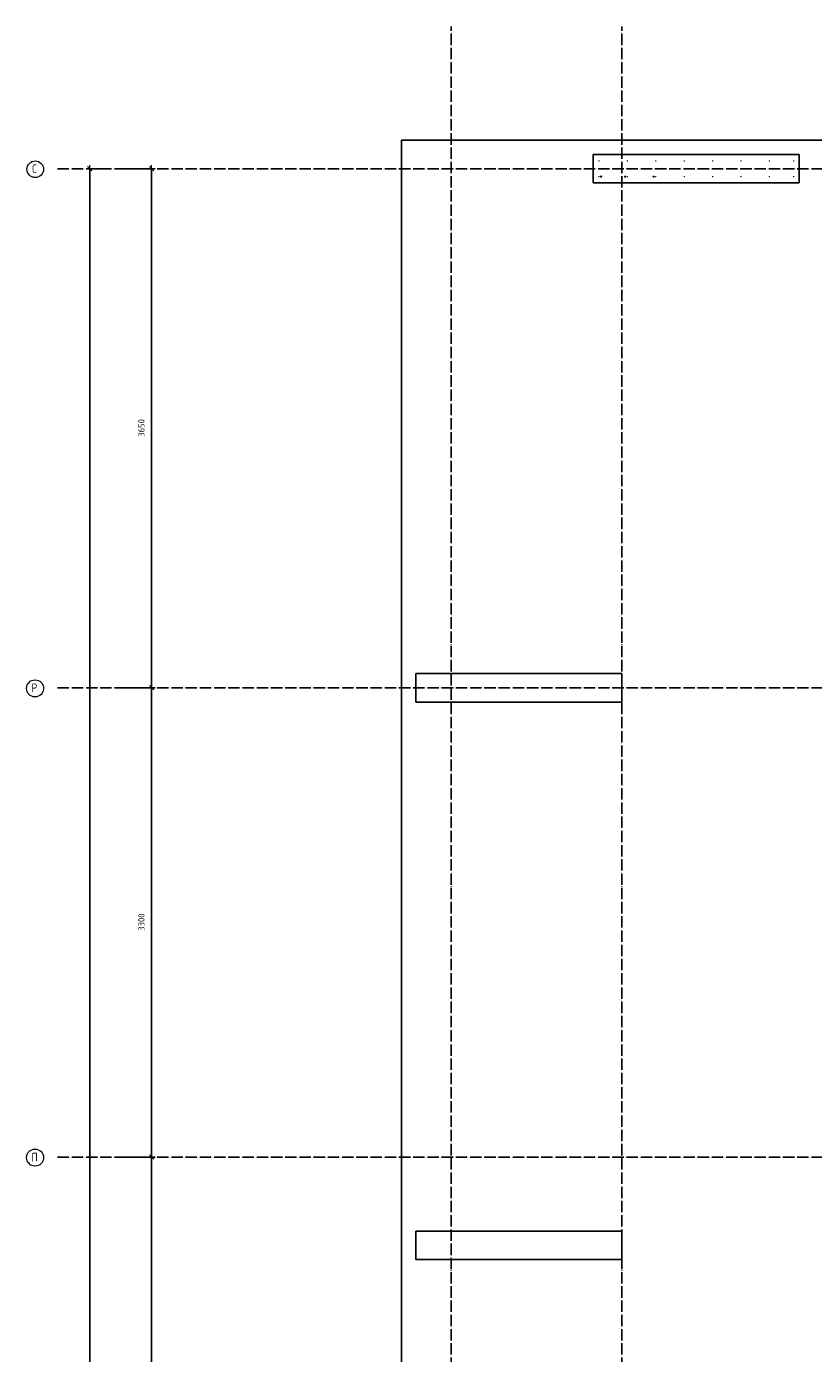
# Model space of a CAD drawing. Header units: millimetres. Extents: x -2995 to 47287, y -2809 to 58122.
# Tile 52 of 143: x -2989 to 2550, y 38159 to 47490. Entities that reach past the tile are written whole.
import ezdxf

# ---------------------------------------------------------------- set-up
doc = ezdxf.new("R2010")
doc.units = ezdxf.units.MM
doc.header["$PDMODE"] = 65
doc.linetypes.add('______11', pattern=[100, 80, -10, 0, -10])
doc.linetypes.add('______5', pattern=[220, 160, -20, 20, -20])
for name, color, linetype, lineweight in [('Standard', 7, 'Continuous', 25), ('Арм.стержн. вертикальными 1', 22, 'Continuous', 35), ('Размерная линия_ общее', 7, 'Continuous', 13)]:
    doc.layers.add(name, color=color, linetype=linetype, lineweight=lineweight)
doc.layers.add('Арм.стержн. вертикальными 2', color=7, linetype='Continuous', lineweight=35, true_color=0x006e00)
doc.layers.add('Осевая линия_ общее', color=7, linetype='______5', lineweight=13, true_color=0xa0a0a0)
doc.styles.add('ISOCPEUR', font='ISOCPEUR')
doc.dimstyles.new('DIMSTYLE_3', dxfattribs={"dimtxt": 44, "dimasz": 50, "dimexe": 0, "dimexo": 0, "dimgap": 22, "dimtad": 2, "dimdec": 0, "dimrnd": 5, "dimzin": 12, "dimdsep": 46, "dimtxsty": 'ISOCPEUR', "dimblk1": 'ALL_ML_STRICH', "dimblk2": 'ALL_ML_STRICH', "dimsah": 1, "dimcen": 0, "dimclrd": 7, "dimclre": 256, "dimclrt": 7, "dimadec": 0, "dimazin": 0, "dimtfac": 1, "dimtdec": 0, "dimtix": 1, "dimtmove": 2, "dimatfit": 3, "dimfxl": 0, "dimtzin": 0, "dimlwd": 0, "dimlwe": -3, "dimarcsym": 0})

# ---------------------------------------------------------------- blocks, each defined once
blk = doc.blocks.new('ALL_ML_STRICH')
at = {"color": 0, "linetype": 'ByBlock', "lineweight": -2}
for p, q in [((-1, 0), (0.5, 0)), ((-0.3, -0.3), (0.3, 0.3)), ((0, -0.5), (0, 0.5))]:
    blk.add_line(p, q, dxfattribs=at)
blk = doc.blocks.new('*D148')
at = {"layer": 'DEFPOINTS', "color": 7, "linetype": 'Continuous', "lineweight": 13, "transparency": 33554687}
for p in [(-2417.8, 46490), (-2783, 0), (-2544.2, 0)]:
    blk.add_point(p, dxfattribs=at)
at = {"layer": 'Размерная линия_ общее', "color": 253, "linetype": 'Continuous', "lineweight": -2, "true_color": 0xa0a0a0, "transparency": 33554687}
for p, q in [((-2437.8, 46490), (-2544.2, 46490)), ((-2763, 0), (-2544.2, 0))]:
    blk.add_line(p, q, dxfattribs=at)
at = {"layer": 'Размерная линия_ общее', "color": 7, "linetype": 'Continuous', "lineweight": -2, "transparency": 33554687}
blk.add_line((-2544.2, 0), (-2544.2, 46490), dxfattribs=at)
at = {"layer": 'Размерная линия_ общее', "color": 7, "linetype": 'Continuous', "lineweight": 13, "transparency": 33554687, "xscale": 50, "yscale": 50, "zscale": 50}
for p, rotation in [((-2544.2, 46490), 90), ((-2544.2, 0), 270)]:
    blk.add_blockref('ALL_ML_STRICH', p, dxfattribs=dict(at, rotation=rotation))
at = {"layer": 'Размерная линия_ общее', "color": 7, "linetype": 'Continuous', "lineweight": 13, "transparency": 33554687, "insert": (-2616.2, 23242.8), "char_height": 44, "width": 220, "attachment_point": 5, "rotation": 90, "style": 'ISOCPEUR'}
blk.add_mtext('\\A1;{46490}', dxfattribs=at)
blk = doc.blocks.new('*D160')
at = {"layer": 'DEFPOINTS', "color": 7, "linetype": 'Continuous', "lineweight": 13, "transparency": 33554687}
for p in [(-2423.8, 39540), (-2423.8, 35620), (-2108.6, 35620)]:
    blk.add_point(p, dxfattribs=at)
at = {"layer": 'Размерная линия_ общее', "color": 253, "linetype": 'Continuous', "lineweight": -2, "true_color": 0xa0a0a0, "transparency": 33554687}
for p, q in [((-2323.8, 39540), (-2108.6, 39540)), ((-2323.8, 35620), (-2108.6, 35620))]:
    blk.add_line(p, q, dxfattribs=at)
at = {"layer": 'Размерная линия_ общее', "color": 7, "linetype": 'Continuous', "lineweight": -2, "transparency": 33554687}
blk.add_line((-2108.6, 35620), (-2108.6, 39540), dxfattribs=at)
at = {"layer": 'Размерная линия_ общее', "color": 7, "linetype": 'Continuous', "lineweight": 13, "transparency": 33554687, "xscale": 50, "yscale": 50, "zscale": 50}
for p, rotation in [((-2108.6, 39540), 90), ((-2108.6, 35620), 270)]:
    blk.add_blockref('ALL_ML_STRICH', p, dxfattribs=dict(at, rotation=rotation))
at = {"layer": 'Размерная линия_ общее', "color": 7, "linetype": 'Continuous', "lineweight": 13, "transparency": 33554687, "insert": (-2180.6, 37582.2), "char_height": 44, "width": 176, "attachment_point": 5, "rotation": 90, "style": 'ISOCPEUR'}
blk.add_mtext('\\A1;{3920}', dxfattribs=at)
blk = doc.blocks.new('*D161')
at = {"layer": 'DEFPOINTS', "color": 7, "linetype": 'Continuous', "lineweight": 13, "transparency": 33554687}
for p in [(-2423.8, 42840), (-2423.8, 39540), (-2108.6, 39540)]:
    blk.add_point(p, dxfattribs=at)
at = {"layer": 'Размерная линия_ общее', "color": 253, "linetype": 'Continuous', "lineweight": -2, "true_color": 0xa0a0a0, "transparency": 33554687}
for p, q in [((-2323.8, 42840), (-2108.6, 42840)), ((-2323.8, 39540), (-2108.6, 39540))]:
    blk.add_line(p, q, dxfattribs=at)
at = {"layer": 'Размерная линия_ общее', "color": 7, "linetype": 'Continuous', "lineweight": -2, "transparency": 33554687}
blk.add_line((-2108.6, 39540), (-2108.6, 42840), dxfattribs=at)
at = {"layer": 'Размерная линия_ общее', "color": 7, "linetype": 'Continuous', "lineweight": 13, "transparency": 33554687, "xscale": 50, "yscale": 50, "zscale": 50}
for p, rotation in [((-2108.6, 42840), 90), ((-2108.6, 39540), 270)]:
    blk.add_blockref('ALL_ML_STRICH', p, dxfattribs=dict(at, rotation=rotation))
at = {"layer": 'Размерная линия_ общее', "color": 7, "linetype": 'Continuous', "lineweight": 13, "transparency": 33554687, "insert": (-2180.6, 41192.2), "char_height": 44, "width": 176, "attachment_point": 5, "rotation": 90, "style": 'ISOCPEUR'}
blk.add_mtext('\\A1;{3300}', dxfattribs=at)
blk = doc.blocks.new('*D162')
at = {"layer": 'DEFPOINTS', "color": 7, "linetype": 'Continuous', "lineweight": 13, "transparency": 33554687}
for p in [(-2423.8, 46490), (-2423.8, 42840), (-2108.6, 42840)]:
    blk.add_point(p, dxfattribs=at)
at = {"layer": 'Размерная линия_ общее', "color": 253, "linetype": 'Continuous', "lineweight": -2, "true_color": 0xa0a0a0, "transparency": 33554687}
for p, q in [((-2323.8, 46490), (-2108.6, 46490)), ((-2323.8, 42840), (-2108.6, 42840))]:
    blk.add_line(p, q, dxfattribs=at)
at = {"layer": 'Размерная линия_ общее', "color": 7, "linetype": 'Continuous', "lineweight": -2, "transparency": 33554687}
blk.add_line((-2108.6, 42840), (-2108.6, 46490), dxfattribs=at)
at = {"layer": 'Размерная линия_ общее', "color": 7, "linetype": 'Continuous', "lineweight": 13, "transparency": 33554687, "xscale": 50, "yscale": 50, "zscale": 50}
for p, rotation in [((-2108.6, 46490), 90), ((-2108.6, 42840), 270)]:
    blk.add_blockref('ALL_ML_STRICH', p, dxfattribs=dict(at, rotation=rotation))
at = {"layer": 'Размерная линия_ общее', "color": 7, "linetype": 'Continuous', "lineweight": 13, "transparency": 33554687, "insert": (-2180.6, 44667.2), "char_height": 44, "width": 176, "attachment_point": 5, "rotation": 90, "style": 'ISOCPEUR'}
blk.add_mtext('\\A1;{3650}', dxfattribs=at)
blk = doc.blocks.new('СЛОЖНЫЙ_ОБЪЕКТ_0')
at = {"layer": 'Осевая линия_ общее', "color": 253, "linetype": '______11', "lineweight": -3, "true_color": 0xa0a0a0, "transparency": 33554687}
for p, q in [((0, -2590), (0, 47490)), ((1200, -2590), (1200, 47490)), ((-2770, 46490), (14210, 46490)), ((-2770, 42840), (14210, 42840)), ((-2770, 39540), (18570, 39540))]:
    blk.add_line(p, q, dxfattribs=at)
at = {"layer": 'Осевая линия_ общее', "color": 7, "linetype": 'Continuous', "lineweight": 13, "transparency": 33554687}
for centre, radius in [((-2927.5, 46486.1), 58.5), ((-2929.2, 42836.1), 59.8), ((-2929.2, 39536.1), 59.8)]:
    blk.add_circle(centre, radius, dxfattribs=at)
at = {"layer": 'Осевая линия_ общее', "color": 7, "linetype": 'Continuous', "lineweight": 13, "transparency": 33554687, "char_height": 60, "attachment_point": 7, "style": 'ISOCPEUR'}
for s, insert, width in [('\\W0.78;С', (-2948.5, 46460), 65.281), ('\\W0.80;Р', (-2953.2, 42810), 71.966), ('\\W0.80;П', (-2953.2, 39510), 71.966)]:
    blk.add_mtext(s, dxfattribs=dict(at, insert=insert, width=width))

msp = doc.modelspace()

# ---------------------------------------------------------------- hatches: boundary and pattern name
at = {"layer": 'Арм.стержн. вертикальными 1', "linetype": 'Continuous', "lineweight": 50, "transparency": 33554687}
for points in [[(1045, 46545), (1044.6, 46546.9), (1043.5, 46548.5), (1041.9, 46549.6), (1040, 46550), (1038.1, 46549.6), (1036.5, 46548.5), (1035.4, 46546.9), (1035, 46545), (1035.4, 46543.1), (1036.5, 46541.5), (1038.1, 46540.4), (1040, 46540), (1041.9, 46540.4), (1043.5, 46541.5), (1044.6, 46543.1)], [(1245, 46545), (1244.6, 46546.9), (1243.5, 46548.5), (1241.9, 46549.6), (1240, 46550), (1238.1, 46549.6), (1236.5, 46548.5), (1235.4, 46546.9), (1235, 46545), (1235.4, 46543.1), (1236.5, 46541.5), (1238.1, 46540.4), (1240, 46540), (1241.9, 46540.4), (1243.5, 46541.5), (1244.6, 46543.1)], [(1445, 46545), (1444.6, 46546.9), (1443.5, 46548.5), (1441.9, 46549.6), (1440, 46550), (1438.1, 46549.6), (1436.5, 46548.5), (1435.4, 46546.9), (1435, 46545), (1435.4, 46543.1), (1436.5, 46541.5), (1438.1, 46540.4), (1440, 46540), (1441.9, 46540.4), (1443.5, 46541.5), (1444.6, 46543.1)], [(1645, 46545), (1644.6, 46546.9), (1643.5, 46548.5), (1641.9, 46549.6), (1640, 46550), (1638.1, 46549.6), (1636.5, 46548.5), (1635.4, 46546.9), (1635, 46545), (1635.4, 46543.1), (1636.5, 46541.5), (1638.1, 46540.4), (1640, 46540), (1641.9, 46540.4), (1643.5, 46541.5), (1644.6, 46543.1)], [(1845, 46545), (1844.6, 46546.9), (1843.5, 46548.5), (1841.9, 46549.6), (1840, 46550), (1838.1, 46549.6), (1836.5, 46548.5), (1835.4, 46546.9), (1835, 46545), (1835.4, 46543.1), (1836.5, 46541.5), (1838.1, 46540.4), (1840, 46540), (1841.9, 46540.4), (1843.5, 46541.5), (1844.6, 46543.1)], [(2045, 46545), (2044.6, 46546.9), (2043.5, 46548.5), (2041.9, 46549.6), (2040, 46550), (2038.1, 46549.6), (2036.5, 46548.5), (2035.4, 46546.9), (2035, 46545), (2035.4, 46543.1), (2036.5, 46541.5), (2038.1, 46540.4), (2040, 46540), (2041.9, 46540.4), (2043.5, 46541.5), (2044.6, 46543.1)], [(2245, 46545), (2244.6, 46546.9), (2243.5, 46548.5), (2241.9, 46549.6), (2240, 46550), (2238.1, 46549.6), (2236.5, 46548.5), (2235.4, 46546.9), (2235, 46545), (2235.4, 46543.1), (2236.5, 46541.5), (2238.1, 46540.4), (2240, 46540), (2241.9, 46540.4), (2243.5, 46541.5), (2244.6, 46543.1)], [(2415, 46545), (2414.6, 46546.9), (2413.5, 46548.5), (2411.9, 46549.6), (2410, 46550), (2408.1, 46549.6), (2406.5, 46548.5), (2405.4, 46546.9), (2405, 46545), (2405.4, 46543.1), (2406.5, 46541.5), (2408.1, 46540.4), (2410, 46540), (2411.9, 46540.4), (2413.5, 46541.5), (2414.6, 46543.1)], [(1045, 46435), (1044.6, 46436.9), (1043.5, 46438.5), (1041.9, 46439.6), (1040, 46440), (1038.1, 46439.6), (1036.5, 46438.5), (1035.4, 46436.9), (1035, 46435), (1035.4, 46433.1), (1036.5, 46431.5), (1038.1, 46430.4), (1040, 46430), (1041.9, 46430.4), (1043.5, 46431.5), (1044.6, 46433.1)], [(1245, 46435), (1244.6, 46436.9), (1243.5, 46438.5), (1241.9, 46439.6), (1240, 46440), (1238.1, 46439.6), (1236.5, 46438.5), (1235.4, 46436.9), (1235, 46435), (1235.4, 46433.1), (1236.5, 46431.5), (1238.1, 46430.4), (1240, 46430), (1241.9, 46430.4), (1243.5, 46431.5), (1244.6, 46433.1)], [(1445, 46435), (1444.6, 46436.9), (1443.5, 46438.5), (1441.9, 46439.6), (1440, 46440), (1438.1, 46439.6), (1436.5, 46438.5), (1435.4, 46436.9), (1435, 46435), (1435.4, 46433.1), (1436.5, 46431.5), (1438.1, 46430.4), (1440, 46430), (1441.9, 46430.4), (1443.5, 46431.5), (1444.6, 46433.1)], [(1645, 46435), (1644.6, 46436.9), (1643.5, 46438.5), (1641.9, 46439.6), (1640, 46440), (1638.1, 46439.6), (1636.5, 46438.5), (1635.4, 46436.9), (1635, 46435), (1635.4, 46433.1), (1636.5, 46431.5), (1638.1, 46430.4), (1640, 46430), (1641.9, 46430.4), (1643.5, 46431.5), (1644.6, 46433.1)], [(1845, 46435), (1844.6, 46436.9), (1843.5, 46438.5), (1841.9, 46439.6), (1840, 46440), (1838.1, 46439.6), (1836.5, 46438.5), (1835.4, 46436.9), (1835, 46435), (1835.4, 46433.1), (1836.5, 46431.5), (1838.1, 46430.4), (1840, 46430), (1841.9, 46430.4), (1843.5, 46431.5), (1844.6, 46433.1)], [(2045, 46435), (2044.6, 46436.9), (2043.5, 46438.5), (2041.9, 46439.6), (2040, 46440), (2038.1, 46439.6), (2036.5, 46438.5), (2035.4, 46436.9), (2035, 46435), (2035.4, 46433.1), (2036.5, 46431.5), (2038.1, 46430.4), (2040, 46430), (2041.9, 46430.4), (2043.5, 46431.5), (2044.6, 46433.1)], [(2245, 46435), (2244.6, 46436.9), (2243.5, 46438.5), (2241.9, 46439.6), (2240, 46440), (2238.1, 46439.6), (2236.5, 46438.5), (2235.4, 46436.9), (2235, 46435), (2235.4, 46433.1), (2236.5, 46431.5), (2238.1, 46430.4), (2240, 46430), (2241.9, 46430.4), (2243.5, 46431.5), (2244.6, 46433.1)], [(2415, 46435), (2414.6, 46436.9), (2413.5, 46438.5), (2411.9, 46439.6), (2410, 46440), (2408.1, 46439.6), (2406.5, 46438.5), (2405.4, 46436.9), (2405, 46435), (2405.4, 46433.1), (2406.5, 46431.5), (2408.1, 46430.4), (2410, 46430), (2411.9, 46430.4), (2413.5, 46431.5), (2414.6, 46433.1)]]:
    msp.add_hatch(color=4, dxfattribs=at).paths.add_polyline_path(points)
at = {"layer": 'Арм.стержн. вертикальными 2', "linetype": 'Continuous', "lineweight": 50, "transparency": 33554687}
for points in [[(1063, 46435), (1062.4, 46438.1), (1060.7, 46440.7), (1058.1, 46442.4), (1055, 46443), (1051.9, 46442.4), (1049.3, 46440.7), (1047.6, 46438.1), (1047, 46435), (1047.6, 46431.9), (1049.3, 46429.3), (1051.9, 46427.6), (1055, 46427), (1058.1, 46427.6), (1060.7, 46429.3), (1062.4, 46431.9)], [(1232.3, 46434.5), (1231.6, 46437.5), (1229.9, 46440.1), (1227.3, 46441.9), (1224.3, 46442.5), (1221.2, 46441.9), (1218.6, 46440.1), (1216.9, 46437.5), (1216.3, 46434.5), (1216.9, 46431.4), (1218.6, 46428.8), (1221.2, 46427.1), (1224.3, 46426.5), (1227.3, 46427.1), (1229.9, 46428.8), (1231.6, 46431.4)], [(1432.3, 46434.5), (1431.6, 46437.5), (1429.9, 46440.1), (1427.3, 46441.9), (1424.3, 46442.5), (1421.2, 46441.9), (1418.6, 46440.1), (1416.9, 46437.5), (1416.3, 46434.5), (1416.9, 46431.4), (1418.6, 46428.8), (1421.2, 46427.1), (1424.3, 46426.5), (1427.3, 46427.1), (1429.9, 46428.8), (1431.6, 46431.4)]]:
    msp.add_hatch(color=7, dxfattribs=at).paths.add_polyline_path(points)

# ---------------------------------------------------------------- linework, layer by layer
at = {"color": 7, "linetype": 'Continuous', "lineweight": 25, "transparency": 33554687}
for p, q in [((1000, 46390), (1000, 46590)), ((1000, 46590), (2450, 46590)), ((2450, 46590), (2450, 46390)), ((2450, 46390), (1000, 46390)), ((-250, 42740), (-250, 42940)), ((-250, 42940), (1200, 42940)), ((1200, 42940), (1200, 42740)), ((1200, 42740), (-250, 42740))]:
    msp.add_line(p, q, dxfattribs=at)
at = {"layer": 'Standard', "color": 7, "linetype": 'Continuous', "lineweight": 25, "transparency": 33554687}
for p, q in [((-250, 38820), (-250, 39020)), ((-250, 39020), (1200, 39020)), ((1200, 39020), (1200, 38820)), ((1200, 38820), (-250, 38820))]:
    msp.add_line(p, q, dxfattribs=at)
msp.add_lwpolyline([(-350, -350.2), (25250, -350.2), (25250, 46690), (-350, 46690), (-350, -350.2)], dxfattribs=at)

# ---------------------------------------------------------------- block references
at = {"layer": 'Осевая линия_ общее', "color": 253, "linetype": '______11', "lineweight": -3, "true_color": 0xa0a0a0, "transparency": 33554687}
msp.add_blockref('СЛОЖНЫЙ_ОБЪЕКТ_0', (0, 0), dxfattribs=at)

# ---------------------------------------------------------------- dimensions: what is measured, and where the dimension line sits
at = {"layer": 'Размерная линия_ общее', "color": 7, "linetype": 'Continuous', "lineweight": 13, "transparency": 33554687}
for base, p1, p2, picture, middle in [((-2544.2, 46490), (-2763, 0), (-2437.8, 46490), '*D148', (-2616.2, 23242.8)), ((-2108.6, 46490), (-2323.8, 42840), (-2323.8, 46490), '*D162', (-2180.6, 44667.2)), ((-2108.6, 42840), (-2323.8, 39540), (-2323.8, 42840), '*D161', (-2180.6, 41192.2)), ((-2108.6, 39540), (-2323.8, 35620), (-2323.8, 39540), '*D160', (-2180.6, 37582.2))]:
    dim = msp.add_linear_dim(base=base, p1=p1, p2=p2, angle=90, dimstyle='DIMSTYLE_3', override={"dimpost": '<>', "dimclrd": 7, "dimclre": 253, "dimclrt": 7, "dimlwd": 0, "dimlwe": 65533}, dxfattribs=at)
    dim.commit()
    dim.dimension.update_dxf_attribs({"geometry": picture, "text_midpoint": middle, "dimtype": 160})

doc.saveas('drawing.dxf')
